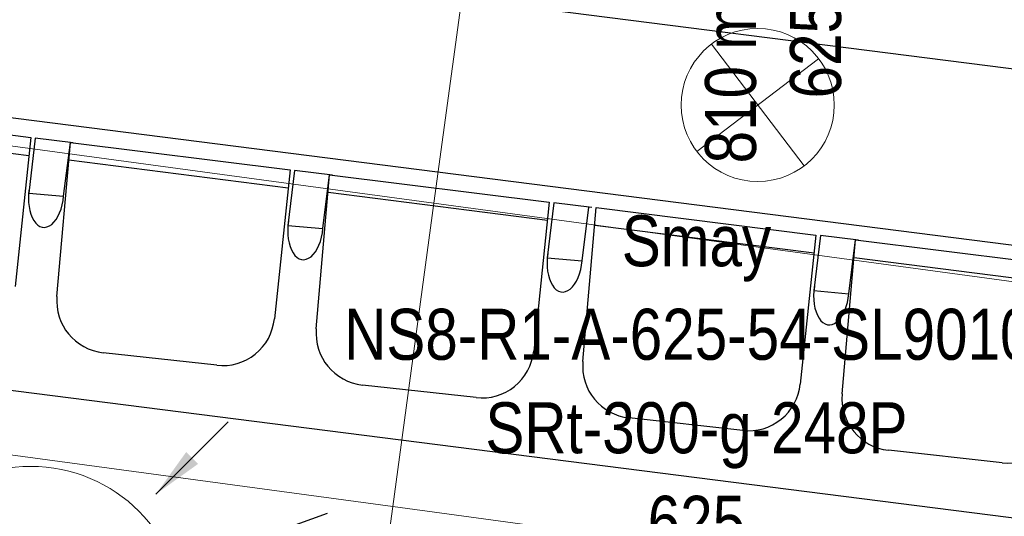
# Model space of a CAD drawing. Header units: millimetres. Extents: x -32221 to 212500, y 31663 to 93766.
# Tile 163 of 256: x 23308 to 25238, y 57382 to 58356. Entities that reach past the tile are written whole.
import ezdxf

# ---------------------------------------------------------------- set-up
doc = ezdxf.new("R2010")
doc.units = ezdxf.units.MM
for name, color, linetype in [('FLUID-N-100-ARRGR', 7, 'Continuous'), ('FLUID-W-100-ARRGR', 7, 'Continuous'), ('FLUID-W-100-INF', 7, 'Continuous'), ('Sciany', 250, 'Continuous'), ('Wyposazenie', 250, 'Continuous')]:
    doc.layers.add(name, color=color, linetype=linetype)
for name, color, linetype, lineweight in [('kasetony', 42, 'Continuous', 5), ('lampy', 30, 'Continuous', 9), ('Wywiewniki', 1, 'Continuous', 20)]:
    doc.layers.add(name, color=color, linetype=linetype, lineweight=lineweight)
doc.styles.add('FDBES', font='simplex.shx')
doc.styles.get("Standard").update_dxf_attribs({"font": 'ARIALN.TTF'})
doc.dimstyles.new('FDBES', dxfattribs={"dimscale": 50, "dimtxt": 4, "dimasz": 2.5, "dimexe": 0.8, "dimexo": 2, "dimgap": 1, "dimtad": 1, "dimdsep": 46, "dimtxsty": 'FDBES', "dimcen": 2.5, "dimclrd": 4, "dimclre": 5, "dimadec": 0, "dimazin": 0, "dimtfac": 1, "dimtmove": 0, "dimatfit": 3, "dimfxl": 1, "dimarcsym": 0})

# ---------------------------------------------------------------- blocks, each defined once
blk = doc.blocks.new('*U2847')
at = {"color": 0, "insert": (1305.3, 466.7), "char_height": 100, "width": 1600, "attachment_point": 5, "line_spacing_factor": 1.1}
blk.add_mtext('Smay\\PNS8-R1-A-625-54-SL9010/ SRt-300-g-248P\\P625', dxfattribs=at)
blk.add_mtext('Smay\\PNS8-R1-A-625-54-SL9010/ SRt-300-g-248P\\P625', dxfattribs=at)
blk.add_mtext('Smay\\PNS8-R1-A-625-54-SL9010/ SRt-300-g-248P\\P625', dxfattribs=at)
blk.add_mtext('Smay\\PNS8-R1-A-625-54-SL9010/ SRt-300-g-248P\\P625', dxfattribs=at)
blk.add_mtext('Smay\\PNS8-R1-A-625-54-SL9010/ SRt-300-g-248P\\P625', dxfattribs=at)
blk.add_mtext('Smay\\PNS8-R1-A-625-54-SL9010/ SRt-300-g-248P\\P625', dxfattribs=at)
blk.add_mtext('Smay\\PNS8-R1-A-625-54-SL9010/ SRt-300-g-248P\\P625', dxfattribs=at)
blk.add_mtext('Smay\\PNS8-R1-A-625-54-SL9010/ SRt-300-g-248P\\P625', dxfattribs=at)
blk.add_mtext('Smay\\PNS8-R1-A-625-54-SL9010/ SRt-300-g-248P\\P625', dxfattribs=at)
blk.add_mtext('Smay\\PNS8-R1-A-625-54-SL9010/ SRt-300-g-248P\\P625', dxfattribs=at)
blk.add_mtext('Smay\\PNS8-R1-A-625-54-SL9010/ SRt-300-g-248P\\P625', dxfattribs=at)
at = {"color": 0}
blk.add_leader([(0, 0), (581.8, 208)], dimstyle='FDBES', override={"dimscale": 25, "dimclrd": 0, "dimclre": 0}, dxfattribs=at)
blk.add_leader([(0, 0), (581.8, 208)], dimstyle='FDBES', override={"dimscale": 25, "dimclrd": 0, "dimclre": 0}, dxfattribs=at)
blk.add_leader([(0, 0), (581.8, 208)], dimstyle='FDBES', override={"dimscale": 25, "dimclrd": 0, "dimclre": 0}, dxfattribs=at)
blk.add_leader([(0, 0), (581.8, 208)], dimstyle='FDBES', override={"dimscale": 25, "dimclrd": 0, "dimclre": 0}, dxfattribs=at)
blk.add_leader([(0, 0), (581.8, 208)], dimstyle='FDBES', override={"dimscale": 25, "dimclrd": 0, "dimclre": 0}, dxfattribs=at)
blk.add_leader([(0, 0), (581.8, 208)], dimstyle='FDBES', override={"dimscale": 25, "dimclrd": 0, "dimclre": 0}, dxfattribs=at)
blk.add_leader([(0, 0), (581.8, 208)], dimstyle='FDBES', override={"dimscale": 25, "dimclrd": 0, "dimclre": 0}, dxfattribs=at)
blk.add_leader([(0, 0), (581.8, 208)], dimstyle='FDBES', override={"dimscale": 25, "dimclrd": 0, "dimclre": 0}, dxfattribs=at)
blk.add_leader([(0, 0), (581.8, 208)], dimstyle='FDBES', override={"dimscale": 25, "dimclrd": 0, "dimclre": 0}, dxfattribs=at)
blk.add_leader([(0, 0), (581.8, 208)], dimstyle='FDBES', override={"dimscale": 25, "dimclrd": 0, "dimclre": 0}, dxfattribs=at)
blk.add_leader([(0, 0), (581.8, 208)], dimstyle='FDBES', override={"dimscale": 25, "dimclrd": 0, "dimclre": 0}, dxfattribs=at)
blk = doc.blocks.new('*U4417')
at = {"color": 0}
blk.add_leader([(0, 0), (141.4, -141.4)], dimstyle='FDBES', override={"dimscale": 40, "dimclrd": 0}, dxfattribs=at)

msp = doc.modelspace()

# ---------------------------------------------------------------- linework, layer by layer
at = {"layer": 'kasetony'}
for p, q in [((24119.754, 57995.749), (24200.195, 58590.332)), ((24119.754, 57995.749), (24200.195, 58590.332)), ((24200.195, 58590.332), (24119.754, 57995.749)), ((24119.754, 57995.749), (22930.587, 58156.631)), ((22930.587, 58156.631), (24119.754, 57995.749)), ((24119.754, 57995.749), (22930.587, 58156.631)), ((24039.313, 57401.166), (24119.754, 57995.749)), ((24039.313, 57401.166), (24119.754, 57995.749)), ((24119.754, 57995.749), (24039.313, 57401.166)), ((25308.921, 57834.867), (24119.754, 57995.749)), ((24119.754, 57995.749), (25308.921, 57834.867)), ((25308.921, 57834.867), (24119.754, 57995.749)), ((22850.147, 57562.047), (24039.313, 57401.166)), ((24039.313, 57401.166), (22850.147, 57562.047)), ((24039.313, 57401.166), (22850.147, 57562.047)), ((23958.872, 56806.582), (24039.313, 57401.166)), ((23958.872, 56806.582), (24039.313, 57401.166)), ((24039.313, 57401.166), (23958.872, 56806.582)), ((25228.48, 57240.284), (24039.313, 57401.166)), ((25228.48, 57240.284), (24039.313, 57401.166))]:
    msp.add_line(p, q, dxfattribs=at)
at = {"layer": 'lampy'}
for p, q in [((24663.669, 58307.764), (24845.446, 58069.107)), ((24873.886, 58279.324), (24635.229, 58097.547))]:
    msp.add_line(p, q, dxfattribs=at)
msp.add_circle((24754.558, 58188.436), 150, dxfattribs=at)
at = {"layer": 'Sciany'}
msp.add_line((26705.641, 57728.492), (22854.389, 58218.936), dxfattribs=at)
at = {"layer": 'Wyposazenie'}
for p, q in [((25399.914, 58240.546), (22866.698, 58563.143)), ((22898.615, 58178.493), (23329.3, 58124.775)), ((22895.798, 58144.162), (23325.615, 58089.603)), ((23329.3, 58124.775), (23298.682, 57832.524)), ((23338.296, 58123.653), (23325.233, 58015.733)), ((23338.296, 58123.653), (23325.233, 58015.733)), ((23412.551, 58114.392), (23338.296, 58123.653)), ((23380.683, 57813.194), (23406.933, 58115.092)), ((23393.796, 58009.771), (23406.933, 58115.092)), ((23406.933, 58115.092), (23837.618, 58061.374)), ((23404.116, 58080.762), (23833.933, 58026.203)), ((23837.618, 58061.374), (23806.999, 57769.124)), ((23846.614, 58060.252), (23833.551, 57952.332)), ((23846.614, 58060.252), (23833.551, 57952.332)), ((23920.868, 58050.991), (23846.614, 58060.252)), ((23889, 57749.793), (23915.25, 58051.691)), ((23902.114, 57946.37), (23915.25, 58051.691)), ((23915.25, 58051.691), (24345.935, 57997.974)), ((23325.233, 58015.733), (23393.796, 58009.771)), ((23325.233, 58015.733), (23393.796, 58009.771)), ((23912.433, 58017.361), (24342.251, 57962.802)), ((24345.935, 57997.974), (24315.317, 57705.723)), ((24354.931, 57996.852), (24341.869, 57888.931)), ((24354.931, 57996.852), (24341.869, 57888.931)), ((24429.186, 57987.59), (24354.931, 57996.852)), ((24410.432, 57882.97), (24423.568, 57988.291)), ((24411.733, 57685.375), (24437.983, 57987.273)), ((24437.983, 57987.273), (24868.668, 57933.555)), ((23833.551, 57952.332), (23902.114, 57946.37)), ((23833.551, 57952.332), (23902.114, 57946.37)), ((24435.166, 57952.943), (24864.983, 57898.384)), ((24868.668, 57933.555), (24838.05, 57641.305)), ((24877.664, 57932.433), (24864.601, 57824.513)), ((24877.664, 57932.433), (24864.601, 57824.513)), ((24951.919, 57923.172), (24877.664, 57932.433)), ((24920.051, 57621.974), (24946.301, 57923.872)), ((24933.165, 57818.551), (24946.301, 57923.872)), ((24946.301, 57923.872), (25376.986, 57870.155)), ((24341.869, 57888.931), (24410.432, 57882.97)), ((24341.869, 57888.931), (24410.432, 57882.97)), ((24943.484, 57889.542), (25373.301, 57834.983)), ((24864.601, 57824.513), (24933.165, 57818.551)), ((24864.601, 57824.513), (24933.165, 57818.551)), ((23694.121, 57678.16), (23471.327, 57702.722)), ((25400.797, 57359.994), (22862.247, 57683.269)), ((24202.439, 57614.759), (23979.645, 57639.321)), ((24725.172, 57550.341), (24502.378, 57574.903)), ((25233.49, 57486.94), (25010.695, 57511.502))]:
    msp.add_line(p, q, dxfattribs=at)
for centre, start, end in [((23482.53, 57804.338), 175.030611, 263.708819), ((23705.324, 57779.776), 263.708819, 354.01904), ((23990.848, 57740.937), 175.030611, 263.708819), ((24213.642, 57716.375), 263.708819, 354.01904), ((24513.58, 57676.519), 175.030611, 263.708819), ((24736.375, 57651.957), 263.708819, 354.01904), ((25021.898, 57613.118), 175.030611, 263.708819), ((25244.692, 57588.556), 263.708819, 354.01904)]:
    msp.add_arc(centre, 102.232, start, end, dxfattribs=at)
for centre in [(23359.515, 58012.752), (23359.515, 58012.752), (23867.833, 57949.351), (23867.833, 57949.351), (24376.15, 57885.951), (24376.15, 57885.951), (24898.883, 57821.532), (24898.883, 57821.532)]:
    msp.add_ellipse(centre, major_axis=(5.585, 64.23), ratio=0.53373009, start_param=1.44454642, end_param=4.71238898, dxfattribs=at)
at = {"layer": 'Wywiewniki'}
msp.add_circle((23329.15, 57179.908), 300, dxfattribs=at)

# ---------------------------------------------------------------- block references
at = {"layer": 'FLUID-W-100-ARRGR', "rotation": 89.99999999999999}
msp.add_blockref('*U4417', (23574.861, 57425.559, 6603), dxfattribs=at)
at = {"layer": 'FLUID-W-100-INF', "linetype": 'ByBlock'}
msp.add_blockref('*U2847', (23329.15, 57179.849, 6623), dxfattribs=at)

# ---------------------------------------------------------------- texts
at = {"layer": 'FLUID-N-100-ARRGR', "color": 0, "insert": (24785.21, 58296.855, 6603), "char_height": 100, "attachment_point": 5, "rotation": 90}
msp.add_mtext('810 m{\\A2;\\H0.5x;3}/h\\P625', dxfattribs=at)

doc.saveas('drawing.dxf')
